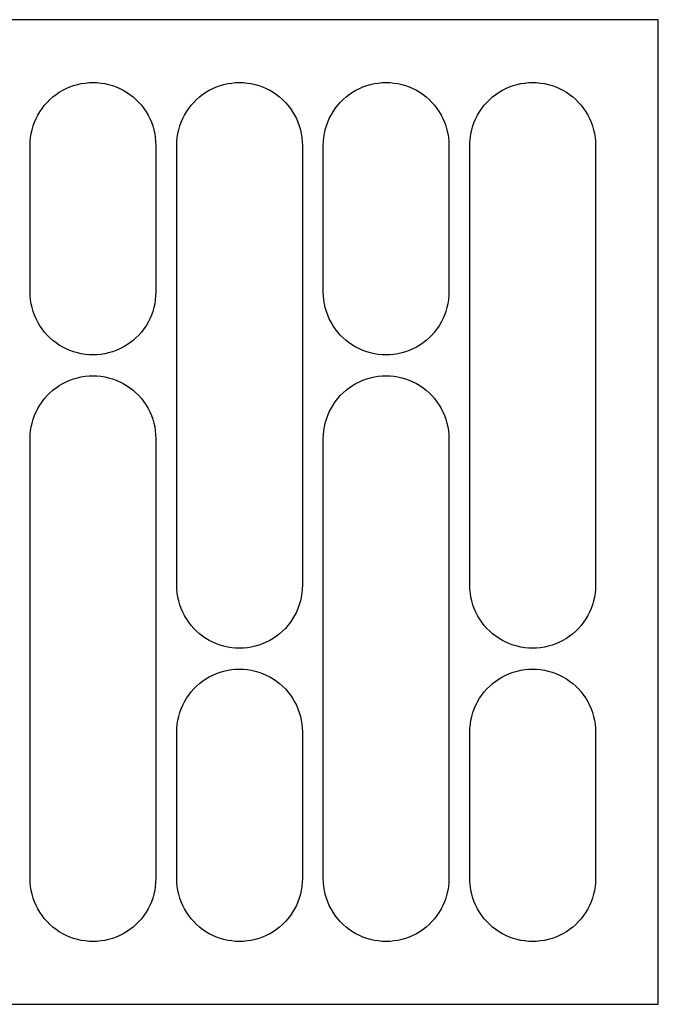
# Model space of a CAD drawing. Header units: metres. Extents: x 0 to 270, y 0 to 235.
# Tile 2 of 2: x 118 to 270, y 0 to 235. Entities that reach past the tile are written whole.
import ezdxf

# ---------------------------------------------------------------- set-up
doc = ezdxf.new("R2010")
doc.units = ezdxf.units.M

msp = doc.modelspace()

# ---------------------------------------------------------------- linework, layer by layer
for p, q in [((270, 235), (0, 235)), ((270, 0), (270, 235)), ((127.774, 218.145), (128.613, 218.572)), ((128.613, 218.572), (129.478, 218.947)), ((129.478, 218.947), (130.365, 219.266)), ((130.365, 219.266), (131.27, 219.529)), ((131.27, 219.529), (132.189, 219.734)), ((132.189, 219.734), (133.12, 219.882)), ((133.12, 219.882), (134.058, 219.97)), ((134.058, 219.97), (135, 220)), ((135, 220), (135.942, 219.97)), ((135.942, 219.97), (136.88, 219.882)), ((136.88, 219.882), (137.811, 219.734)), ((137.811, 219.734), (138.73, 219.529)), ((138.73, 219.529), (139.635, 219.266)), ((139.635, 219.266), (140.522, 218.947)), ((140.522, 218.947), (141.387, 218.572)), ((141.387, 218.572), (142.226, 218.145)), ((162.774, 218.145), (163.613, 218.572)), ((163.613, 218.572), (164.478, 218.947)), ((164.478, 218.947), (165.365, 219.266)), ((165.365, 219.266), (166.27, 219.529)), ((166.27, 219.529), (167.189, 219.734)), ((167.189, 219.734), (168.12, 219.882)), ((168.12, 219.882), (169.058, 219.97)), ((169.058, 219.97), (170, 220)), ((170, 220), (170.942, 219.97)), ((170.942, 219.97), (171.88, 219.882)), ((171.88, 219.882), (172.811, 219.734)), ((172.811, 219.734), (173.73, 219.529)), ((173.73, 219.529), (174.635, 219.266)), ((174.635, 219.266), (175.522, 218.947)), ((175.522, 218.947), (176.387, 218.572)), ((176.387, 218.572), (177.226, 218.145)), ((197.774, 218.145), (198.613, 218.572)), ((198.613, 218.572), (199.478, 218.947)), ((199.478, 218.947), (200.365, 219.266)), ((200.365, 219.266), (201.27, 219.529)), ((201.27, 219.529), (202.189, 219.734)), ((202.189, 219.734), (203.12, 219.882)), ((203.12, 219.882), (204.058, 219.97)), ((204.058, 219.97), (205, 220)), ((205, 220), (205.942, 219.97)), ((205.942, 219.97), (206.88, 219.882)), ((206.88, 219.882), (207.811, 219.734)), ((207.811, 219.734), (208.73, 219.529)), ((208.73, 219.529), (209.635, 219.266)), ((209.635, 219.266), (210.522, 218.947)), ((210.522, 218.947), (211.387, 218.572)), ((211.387, 218.572), (212.226, 218.145)), ((232.774, 218.145), (233.613, 218.572)), ((233.613, 218.572), (234.478, 218.947)), ((234.478, 218.947), (235.365, 219.266)), ((235.365, 219.266), (236.27, 219.529)), ((236.27, 219.529), (237.189, 219.734)), ((237.189, 219.734), (238.12, 219.882)), ((238.12, 219.882), (239.058, 219.97)), ((239.058, 219.97), (240, 220)), ((240, 220), (240.942, 219.97)), ((240.942, 219.97), (241.88, 219.882)), ((241.88, 219.882), (242.811, 219.734)), ((242.811, 219.734), (243.73, 219.529)), ((243.73, 219.529), (244.635, 219.266)), ((244.635, 219.266), (245.522, 218.947)), ((245.522, 218.947), (246.387, 218.572)), ((246.387, 218.572), (247.226, 218.145)), ((124.732, 215.935), (125.439, 216.558)), ((125.439, 216.558), (126.183, 217.135)), ((126.183, 217.135), (126.963, 217.665)), ((126.963, 217.665), (127.774, 218.145)), ((142.226, 218.145), (143.037, 217.665)), ((143.037, 217.665), (143.817, 217.135)), ((143.817, 217.135), (144.561, 216.558)), ((144.561, 216.558), (145.268, 215.935)), ((159.732, 215.935), (160.439, 216.558)), ((160.439, 216.558), (161.183, 217.135)), ((161.183, 217.135), (161.963, 217.665)), ((161.963, 217.665), (162.774, 218.145)), ((177.226, 218.145), (178.037, 217.665)), ((178.037, 217.665), (178.817, 217.135)), ((178.817, 217.135), (179.561, 216.558)), ((179.561, 216.558), (180.268, 215.935)), ((194.732, 215.935), (195.439, 216.558)), ((195.439, 216.558), (196.183, 217.135)), ((196.183, 217.135), (196.963, 217.665)), ((196.963, 217.665), (197.774, 218.145)), ((212.226, 218.145), (213.037, 217.665)), ((213.037, 217.665), (213.817, 217.135)), ((213.817, 217.135), (214.561, 216.558)), ((214.561, 216.558), (215.268, 215.935)), ((229.732, 215.935), (230.439, 216.558)), ((230.439, 216.558), (231.183, 217.135)), ((231.183, 217.135), (231.963, 217.665)), ((231.963, 217.665), (232.774, 218.145)), ((247.226, 218.145), (248.037, 217.665)), ((248.037, 217.665), (248.817, 217.135)), ((248.817, 217.135), (249.561, 216.558)), ((249.561, 216.558), (250.268, 215.935)), ((122.865, 213.817), (123.442, 214.561)), ((123.442, 214.561), (124.065, 215.268)), ((124.065, 215.268), (124.732, 215.935)), ((145.268, 215.935), (145.935, 215.268)), ((145.935, 215.268), (146.558, 214.561)), ((146.558, 214.561), (147.135, 213.817)), ((157.865, 213.817), (158.442, 214.561)), ((158.442, 214.561), (159.065, 215.268)), ((159.065, 215.268), (159.732, 215.935)), ((180.268, 215.935), (180.935, 215.268)), ((180.935, 215.268), (181.558, 214.561)), ((181.558, 214.561), (182.135, 213.817)), ((192.865, 213.817), (193.442, 214.561)), ((193.442, 214.561), (194.065, 215.268)), ((194.065, 215.268), (194.732, 215.935)), ((215.268, 215.935), (215.935, 215.268)), ((215.935, 215.268), (216.558, 214.561)), ((216.558, 214.561), (217.135, 213.817)), ((227.865, 213.817), (228.442, 214.561)), ((228.442, 214.561), (229.065, 215.268)), ((229.065, 215.268), (229.732, 215.935)), ((250.268, 215.935), (250.935, 215.268)), ((250.935, 215.268), (251.558, 214.561)), ((251.558, 214.561), (252.135, 213.817)), ((121.428, 211.387), (121.855, 212.226)), ((121.855, 212.226), (122.335, 213.037)), ((122.335, 213.037), (122.865, 213.817)), ((147.135, 213.817), (147.665, 213.037)), ((147.665, 213.037), (148.145, 212.226)), ((148.145, 212.226), (148.572, 211.387)), ((156.428, 211.387), (156.855, 212.226)), ((156.855, 212.226), (157.335, 213.037)), ((157.335, 213.037), (157.865, 213.817)), ((182.135, 213.817), (182.665, 213.037)), ((182.665, 213.037), (183.145, 212.226)), ((183.145, 212.226), (183.572, 211.387)), ((191.428, 211.387), (191.855, 212.226)), ((191.855, 212.226), (192.335, 213.037)), ((192.335, 213.037), (192.865, 213.817)), ((217.135, 213.817), (217.665, 213.037)), ((217.665, 213.037), (218.145, 212.226)), ((218.145, 212.226), (218.572, 211.387)), ((226.428, 211.387), (226.855, 212.226)), ((226.855, 212.226), (227.335, 213.037)), ((227.335, 213.037), (227.865, 213.817)), ((252.135, 213.817), (252.665, 213.037)), ((252.665, 213.037), (253.145, 212.226)), ((253.145, 212.226), (253.572, 211.387)), ((120.471, 208.73), (120.734, 209.635)), ((120.734, 209.635), (121.053, 210.522)), ((121.053, 210.522), (121.428, 211.387)), ((148.572, 211.387), (148.947, 210.522)), ((148.947, 210.522), (149.266, 209.635)), ((149.266, 209.635), (149.529, 208.73)), ((155.471, 208.73), (155.734, 209.635)), ((155.734, 209.635), (156.053, 210.522)), ((156.053, 210.522), (156.428, 211.387)), ((183.572, 211.387), (183.947, 210.522)), ((183.947, 210.522), (184.266, 209.635)), ((184.266, 209.635), (184.529, 208.73)), ((190.471, 208.73), (190.734, 209.635)), ((190.734, 209.635), (191.053, 210.522)), ((191.053, 210.522), (191.428, 211.387)), ((218.572, 211.387), (218.947, 210.522)), ((218.947, 210.522), (219.266, 209.635)), ((219.266, 209.635), (219.529, 208.73)), ((225.471, 208.73), (225.734, 209.635)), ((225.734, 209.635), (226.053, 210.522)), ((226.053, 210.522), (226.428, 211.387)), ((253.572, 211.387), (253.947, 210.522)), ((253.947, 210.522), (254.266, 209.635)), ((254.266, 209.635), (254.529, 208.73)), ((120.03, 205.942), (120.118, 206.88)), ((120.118, 206.88), (120.266, 207.811)), ((120.266, 207.811), (120.471, 208.73)), ((149.529, 208.73), (149.734, 207.811)), ((149.734, 207.811), (149.882, 206.88)), ((149.882, 206.88), (149.97, 205.942)), ((155.03, 205.942), (155.118, 206.88)), ((155.118, 206.88), (155.266, 207.811)), ((155.266, 207.811), (155.471, 208.73)), ((184.529, 208.73), (184.734, 207.811)), ((184.734, 207.811), (184.882, 206.88)), ((184.882, 206.88), (184.97, 205.942)), ((190.03, 205.942), (190.118, 206.88)), ((190.118, 206.88), (190.266, 207.811)), ((190.266, 207.811), (190.471, 208.73)), ((219.529, 208.73), (219.734, 207.811)), ((219.734, 207.811), (219.882, 206.88)), ((219.882, 206.88), (219.97, 205.942)), ((225.03, 205.942), (225.118, 206.88)), ((225.118, 206.88), (225.266, 207.811)), ((225.266, 207.811), (225.471, 208.73)), ((254.529, 208.73), (254.734, 207.811)), ((254.734, 207.811), (254.882, 206.88)), ((254.882, 206.88), (254.97, 205.942)), ((120, 205), (120.03, 205.942)), ((120, 170), (120, 205)), ((149.97, 205.942), (150, 205)), ((150, 205), (150, 170)), ((155, 205), (155.03, 205.942)), ((155, 100), (155, 205)), ((184.97, 205.942), (185, 205)), ((185, 205), (185, 100)), ((190, 205), (190.03, 205.942)), ((190, 170), (190, 205)), ((219.97, 205.942), (220, 205)), ((220, 205), (220, 170)), ((225, 205), (225.03, 205.942)), ((225, 100), (225, 205)), ((254.97, 205.942), (255, 205)), ((255, 205), (255, 100)), ((120.03, 169.058), (120, 170)), ((150, 170), (149.97, 169.058)), ((190.03, 169.058), (190, 170)), ((220, 170), (219.97, 169.058)), ((120.118, 168.12), (120.03, 169.058)), ((120.266, 167.189), (120.118, 168.12)), ((120.471, 166.27), (120.266, 167.189)), ((149.734, 167.189), (149.529, 166.27)), ((149.882, 168.12), (149.734, 167.189)), ((149.97, 169.058), (149.882, 168.12)), ((190.118, 168.12), (190.03, 169.058)), ((190.266, 167.189), (190.118, 168.12)), ((190.471, 166.27), (190.266, 167.189)), ((219.734, 167.189), (219.529, 166.27)), ((219.882, 168.12), (219.734, 167.189)), ((219.97, 169.058), (219.882, 168.12)), ((120.734, 165.365), (120.471, 166.27)), ((121.053, 164.478), (120.734, 165.365)), ((149.266, 165.365), (148.947, 164.478)), ((149.529, 166.27), (149.266, 165.365)), ((190.734, 165.365), (190.471, 166.27)), ((191.053, 164.478), (190.734, 165.365)), ((219.266, 165.365), (218.947, 164.478)), ((219.529, 166.27), (219.266, 165.365)), ((121.428, 163.613), (121.053, 164.478)), ((121.855, 162.774), (121.428, 163.613)), ((122.335, 161.963), (121.855, 162.774)), ((148.145, 162.774), (147.665, 161.963)), ((148.572, 163.613), (148.145, 162.774)), ((148.947, 164.478), (148.572, 163.613)), ((191.428, 163.613), (191.053, 164.478)), ((191.855, 162.774), (191.428, 163.613)), ((192.335, 161.963), (191.855, 162.774)), ((218.145, 162.774), (217.665, 161.963)), ((218.572, 163.613), (218.145, 162.774)), ((218.947, 164.478), (218.572, 163.613)), ((122.865, 161.183), (122.335, 161.963)), ((123.442, 160.439), (122.865, 161.183)), ((124.065, 159.732), (123.442, 160.439)), ((146.558, 160.439), (145.935, 159.732)), ((147.135, 161.183), (146.558, 160.439)), ((147.665, 161.963), (147.135, 161.183)), ((192.865, 161.183), (192.335, 161.963)), ((193.442, 160.439), (192.865, 161.183)), ((194.065, 159.732), (193.442, 160.439)), ((216.558, 160.439), (215.935, 159.732)), ((217.135, 161.183), (216.558, 160.439)), ((217.665, 161.963), (217.135, 161.183)), ((124.732, 159.065), (124.065, 159.732)), ((125.439, 158.442), (124.732, 159.065)), ((126.183, 157.865), (125.439, 158.442)), ((126.963, 157.335), (126.183, 157.865)), ((143.817, 157.865), (143.037, 157.335)), ((144.561, 158.442), (143.817, 157.865)), ((145.268, 159.065), (144.561, 158.442)), ((145.935, 159.732), (145.268, 159.065)), ((194.732, 159.065), (194.065, 159.732)), ((195.439, 158.442), (194.732, 159.065)), ((196.183, 157.865), (195.439, 158.442)), ((196.963, 157.335), (196.183, 157.865)), ((213.817, 157.865), (213.037, 157.335)), ((214.561, 158.442), (213.817, 157.865)), ((215.268, 159.065), (214.561, 158.442)), ((215.935, 159.732), (215.268, 159.065)), ((127.774, 156.855), (126.963, 157.335)), ((128.613, 156.428), (127.774, 156.855)), ((129.478, 156.053), (128.613, 156.428)), ((130.365, 155.734), (129.478, 156.053)), ((131.27, 155.471), (130.365, 155.734)), ((132.189, 155.266), (131.27, 155.471)), ((133.12, 155.118), (132.189, 155.266)), ((134.058, 155.03), (133.12, 155.118)), ((136.88, 155.118), (135.942, 155.03)), ((137.811, 155.266), (136.88, 155.118)), ((138.73, 155.471), (137.811, 155.266)), ((139.635, 155.734), (138.73, 155.471)), ((140.522, 156.053), (139.635, 155.734)), ((141.387, 156.428), (140.522, 156.053)), ((142.226, 156.855), (141.387, 156.428)), ((143.037, 157.335), (142.226, 156.855)), ((197.774, 156.855), (196.963, 157.335)), ((198.613, 156.428), (197.774, 156.855)), ((199.478, 156.053), (198.613, 156.428)), ((200.365, 155.734), (199.478, 156.053)), ((201.27, 155.471), (200.365, 155.734)), ((202.189, 155.266), (201.27, 155.471)), ((203.12, 155.118), (202.189, 155.266)), ((204.058, 155.03), (203.12, 155.118)), ((206.88, 155.118), (205.942, 155.03)), ((207.811, 155.266), (206.88, 155.118)), ((208.73, 155.471), (207.811, 155.266)), ((209.635, 155.734), (208.73, 155.471)), ((210.522, 156.053), (209.635, 155.734)), ((211.387, 156.428), (210.522, 156.053)), ((212.226, 156.855), (211.387, 156.428)), ((213.037, 157.335), (212.226, 156.855)), ((135, 155), (134.058, 155.03)), ((135.942, 155.03), (135, 155)), ((205, 155), (204.058, 155.03)), ((205.942, 155.03), (205, 155)), ((126.963, 147.665), (127.774, 148.145)), ((127.774, 148.145), (128.613, 148.572)), ((128.613, 148.572), (129.478, 148.947)), ((129.478, 148.947), (130.365, 149.266)), ((130.365, 149.266), (131.27, 149.529)), ((131.27, 149.529), (132.189, 149.734)), ((132.189, 149.734), (133.12, 149.882)), ((133.12, 149.882), (134.058, 149.97)), ((134.058, 149.97), (135, 150)), ((135, 150), (135.942, 149.97)), ((135.942, 149.97), (136.88, 149.882)), ((136.88, 149.882), (137.811, 149.734)), ((137.811, 149.734), (138.73, 149.529)), ((138.73, 149.529), (139.635, 149.266)), ((139.635, 149.266), (140.522, 148.947)), ((140.522, 148.947), (141.387, 148.572)), ((141.387, 148.572), (142.226, 148.145)), ((142.226, 148.145), (143.037, 147.665)), ((196.963, 147.665), (197.774, 148.145)), ((197.774, 148.145), (198.613, 148.572)), ((198.613, 148.572), (199.478, 148.947)), ((199.478, 148.947), (200.365, 149.266)), ((200.365, 149.266), (201.27, 149.529)), ((201.27, 149.529), (202.189, 149.734)), ((202.189, 149.734), (203.12, 149.882)), ((203.12, 149.882), (204.058, 149.97)), ((204.058, 149.97), (205, 150)), ((205, 150), (205.942, 149.97)), ((205.942, 149.97), (206.88, 149.882)), ((206.88, 149.882), (207.811, 149.734)), ((207.811, 149.734), (208.73, 149.529)), ((208.73, 149.529), (209.635, 149.266)), ((209.635, 149.266), (210.522, 148.947)), ((210.522, 148.947), (211.387, 148.572)), ((211.387, 148.572), (212.226, 148.145)), ((212.226, 148.145), (213.037, 147.665)), ((124.065, 145.268), (124.732, 145.935)), ((124.732, 145.935), (125.439, 146.558)), ((125.439, 146.558), (126.183, 147.135)), ((126.183, 147.135), (126.963, 147.665)), ((143.037, 147.665), (143.817, 147.135)), ((143.817, 147.135), (144.561, 146.558)), ((144.561, 146.558), (145.268, 145.935)), ((145.268, 145.935), (145.935, 145.268)), ((194.065, 145.268), (194.732, 145.935)), ((194.732, 145.935), (195.439, 146.558)), ((195.439, 146.558), (196.183, 147.135)), ((196.183, 147.135), (196.963, 147.665)), ((213.037, 147.665), (213.817, 147.135)), ((213.817, 147.135), (214.561, 146.558)), ((214.561, 146.558), (215.268, 145.935)), ((215.268, 145.935), (215.935, 145.268)), ((122.335, 143.037), (122.865, 143.817)), ((122.865, 143.817), (123.442, 144.561)), ((123.442, 144.561), (124.065, 145.268)), ((145.935, 145.268), (146.558, 144.561)), ((146.558, 144.561), (147.135, 143.817)), ((147.135, 143.817), (147.665, 143.037)), ((192.335, 143.037), (192.865, 143.817)), ((192.865, 143.817), (193.442, 144.561)), ((193.442, 144.561), (194.065, 145.268)), ((215.935, 145.268), (216.558, 144.561)), ((216.558, 144.561), (217.135, 143.817)), ((217.135, 143.817), (217.665, 143.037)), ((121.053, 140.522), (121.428, 141.387)), ((121.428, 141.387), (121.855, 142.226)), ((121.855, 142.226), (122.335, 143.037)), ((147.665, 143.037), (148.145, 142.226)), ((148.145, 142.226), (148.572, 141.387)), ((148.572, 141.387), (148.947, 140.522)), ((191.053, 140.522), (191.428, 141.387)), ((191.428, 141.387), (191.855, 142.226)), ((191.855, 142.226), (192.335, 143.037)), ((217.665, 143.037), (218.145, 142.226)), ((218.145, 142.226), (218.572, 141.387)), ((218.572, 141.387), (218.947, 140.522)), ((120.266, 137.811), (120.471, 138.73)), ((120.471, 138.73), (120.734, 139.635)), ((120.734, 139.635), (121.053, 140.522)), ((148.947, 140.522), (149.266, 139.635)), ((149.266, 139.635), (149.529, 138.73)), ((149.529, 138.73), (149.734, 137.811)), ((190.266, 137.811), (190.471, 138.73)), ((190.471, 138.73), (190.734, 139.635)), ((190.734, 139.635), (191.053, 140.522)), ((218.947, 140.522), (219.266, 139.635)), ((219.266, 139.635), (219.529, 138.73)), ((219.529, 138.73), (219.734, 137.811)), ((120.03, 135.942), (120.118, 136.88)), ((120.118, 136.88), (120.266, 137.811)), ((149.734, 137.811), (149.882, 136.88)), ((149.882, 136.88), (149.97, 135.942)), ((190.03, 135.942), (190.118, 136.88)), ((190.118, 136.88), (190.266, 137.811)), ((219.734, 137.811), (219.882, 136.88)), ((219.882, 136.88), (219.97, 135.942)), ((120, 135), (120.03, 135.942)), ((120, 30), (120, 135)), ((149.97, 135.942), (150, 135)), ((150, 135), (150, 30)), ((190, 135), (190.03, 135.942)), ((190, 30), (190, 135)), ((219.97, 135.942), (220, 135)), ((220, 135), (220, 30)), ((155.03, 99.0581), (155, 100)), ((155.118, 98.12), (155.03, 99.0581)), ((184.97, 99.0581), (184.882, 98.12)), ((185, 100), (184.97, 99.0581)), ((225.03, 99.0581), (225, 100)), ((225.118, 98.12), (225.03, 99.0581)), ((254.97, 99.0581), (254.882, 98.12)), ((255, 100), (254.97, 99.0581)), ((155.266, 97.1893), (155.118, 98.12)), ((155.471, 96.2697), (155.266, 97.1893)), ((184.734, 97.1893), (184.529, 96.2697)), ((184.882, 98.12), (184.734, 97.1893)), ((225.266, 97.1893), (225.118, 98.12)), ((225.471, 96.2697), (225.266, 97.1893)), ((254.734, 97.1893), (254.529, 96.2697)), ((254.882, 98.12), (254.734, 97.1893)), ((155.734, 95.3647), (155.471, 96.2697)), ((156.053, 94.4781), (155.734, 95.3647)), ((156.428, 93.6133), (156.053, 94.4781)), ((183.947, 94.4781), (183.572, 93.6133)), ((184.266, 95.3647), (183.947, 94.4781)), ((184.529, 96.2697), (184.266, 95.3647)), ((225.734, 95.3647), (225.471, 96.2697)), ((226.053, 94.4781), (225.734, 95.3647)), ((226.428, 93.6133), (226.053, 94.4781)), ((253.947, 94.4781), (253.572, 93.6133)), ((254.266, 95.3647), (253.947, 94.4781)), ((254.529, 96.2697), (254.266, 95.3647)), ((156.855, 92.7737), (156.428, 93.6133)), ((157.335, 91.9626), (156.855, 92.7737)), ((157.865, 91.1832), (157.335, 91.9626)), ((182.665, 91.9626), (182.135, 91.1832)), ((183.145, 92.7737), (182.665, 91.9626)), ((183.572, 93.6133), (183.145, 92.7737)), ((226.855, 92.7737), (226.428, 93.6133)), ((227.335, 91.9626), (226.855, 92.7737)), ((227.865, 91.1832), (227.335, 91.9626)), ((252.665, 91.9626), (252.135, 91.1832)), ((253.145, 92.7737), (252.665, 91.9626)), ((253.572, 93.6133), (253.145, 92.7737)), ((158.442, 90.4386), (157.865, 91.1832)), ((159.065, 89.7318), (158.442, 90.4386)), ((159.732, 89.0655), (159.065, 89.7318)), ((180.935, 89.7318), (180.268, 89.0655)), ((181.558, 90.4386), (180.935, 89.7318)), ((182.135, 91.1832), (181.558, 90.4386)), ((228.442, 90.4386), (227.865, 91.1832)), ((229.065, 89.7318), (228.442, 90.4386)), ((229.732, 89.0655), (229.065, 89.7318)), ((250.935, 89.7318), (250.268, 89.0655)), ((251.558, 90.4386), (250.935, 89.7318)), ((252.135, 91.1832), (251.558, 90.4386)), ((160.439, 88.4423), (159.732, 89.0655)), ((161.183, 87.8647), (160.439, 88.4423)), ((161.963, 87.3351), (161.183, 87.8647)), ((162.774, 86.8554), (161.963, 87.3351)), ((178.037, 87.3351), (177.226, 86.8554)), ((178.817, 87.8647), (178.037, 87.3351)), ((179.561, 88.4423), (178.817, 87.8647)), ((180.268, 89.0655), (179.561, 88.4423)), ((230.439, 88.4423), (229.732, 89.0655)), ((231.183, 87.8647), (230.439, 88.4423)), ((231.963, 87.3351), (231.183, 87.8647)), ((232.774, 86.8554), (231.963, 87.3351)), ((248.037, 87.3351), (247.226, 86.8554)), ((248.817, 87.8647), (248.037, 87.3351)), ((249.561, 88.4423), (248.817, 87.8647)), ((250.268, 89.0655), (249.561, 88.4423)), ((163.613, 86.4276), (162.774, 86.8554)), ((164.478, 86.0533), (163.613, 86.4276)), ((165.365, 85.7341), (164.478, 86.0533)), ((166.27, 85.4713), (165.365, 85.7341)), ((167.189, 85.2657), (166.27, 85.4713)), ((168.12, 85.1183), (167.189, 85.2657)), ((169.058, 85.0296), (168.12, 85.1183)), ((170, 85), (169.058, 85.0296)), ((170.942, 85.0296), (170, 85)), ((171.88, 85.1183), (170.942, 85.0296)), ((172.811, 85.2657), (171.88, 85.1183)), ((173.73, 85.4713), (172.811, 85.2657)), ((174.635, 85.7341), (173.73, 85.4713)), ((175.522, 86.0533), (174.635, 85.7341)), ((176.387, 86.4276), (175.522, 86.0533)), ((177.226, 86.8554), (176.387, 86.4276)), ((233.613, 86.4276), (232.774, 86.8554)), ((234.478, 86.0533), (233.613, 86.4276)), ((235.365, 85.7341), (234.478, 86.0533)), ((236.27, 85.4713), (235.365, 85.7341)), ((237.189, 85.2657), (236.27, 85.4713)), ((238.12, 85.1183), (237.189, 85.2657)), ((239.058, 85.0296), (238.12, 85.1183)), ((240, 85), (239.058, 85.0296)), ((240.942, 85.0296), (240, 85)), ((241.88, 85.1183), (240.942, 85.0296)), ((242.811, 85.2657), (241.88, 85.1183)), ((243.73, 85.4713), (242.811, 85.2657)), ((244.635, 85.7341), (243.73, 85.4713)), ((245.522, 86.0533), (244.635, 85.7341)), ((246.387, 86.4276), (245.522, 86.0533)), ((247.226, 86.8554), (246.387, 86.4276)), ((168.12, 79.8817), (169.058, 79.9704)), ((169.058, 79.9704), (170, 80)), ((170, 80), (170.942, 79.9704)), ((170.942, 79.9704), (171.88, 79.8817)), ((238.12, 79.8817), (239.058, 79.9704)), ((239.058, 79.9704), (240, 80)), ((240, 80), (240.942, 79.9704)), ((240.942, 79.9704), (241.88, 79.8817)), ((161.183, 77.1353), (161.963, 77.6649)), ((161.963, 77.6649), (162.774, 78.1446)), ((162.774, 78.1446), (163.613, 78.5724)), ((163.613, 78.5724), (164.478, 78.9466)), ((164.478, 78.9466), (165.365, 79.2658)), ((165.365, 79.2658), (166.27, 79.5287)), ((166.27, 79.5287), (167.189, 79.7343)), ((167.189, 79.7343), (168.12, 79.8817)), ((171.88, 79.8817), (172.811, 79.7343)), ((172.811, 79.7343), (173.73, 79.5287)), ((173.73, 79.5287), (174.635, 79.2658)), ((174.635, 79.2658), (175.522, 78.9466)), ((175.522, 78.9466), (176.387, 78.5724)), ((176.387, 78.5724), (177.226, 78.1446)), ((177.226, 78.1446), (178.037, 77.6649)), ((178.037, 77.6649), (178.817, 77.1353)), ((231.183, 77.1353), (231.963, 77.6649)), ((231.963, 77.6649), (232.774, 78.1446)), ((232.774, 78.1446), (233.613, 78.5724)), ((233.613, 78.5724), (234.478, 78.9466)), ((234.478, 78.9466), (235.365, 79.2658)), ((235.365, 79.2658), (236.27, 79.5287)), ((236.27, 79.5287), (237.189, 79.7343)), ((237.189, 79.7343), (238.12, 79.8817)), ((241.88, 79.8817), (242.811, 79.7343)), ((242.811, 79.7343), (243.73, 79.5287)), ((243.73, 79.5287), (244.635, 79.2658)), ((244.635, 79.2658), (245.522, 78.9466)), ((245.522, 78.9466), (246.387, 78.5724)), ((246.387, 78.5724), (247.226, 78.1446)), ((247.226, 78.1446), (248.037, 77.6649)), ((248.037, 77.6649), (248.817, 77.1353)), ((158.442, 74.5614), (159.065, 75.2682)), ((159.065, 75.2682), (159.732, 75.9345)), ((159.732, 75.9345), (160.439, 76.5577)), ((160.439, 76.5577), (161.183, 77.1353)), ((178.817, 77.1353), (179.561, 76.5577)), ((179.561, 76.5577), (180.268, 75.9345)), ((180.268, 75.9345), (180.935, 75.2682)), ((180.935, 75.2682), (181.558, 74.5614)), ((228.442, 74.5614), (229.065, 75.2682)), ((229.065, 75.2682), (229.732, 75.9345)), ((229.732, 75.9345), (230.439, 76.5577)), ((230.439, 76.5577), (231.183, 77.1353)), ((248.817, 77.1353), (249.561, 76.5577)), ((249.561, 76.5577), (250.268, 75.9345)), ((250.268, 75.9345), (250.935, 75.2682)), ((250.935, 75.2682), (251.558, 74.5614)), ((156.855, 72.2263), (157.335, 73.0374)), ((157.335, 73.0374), (157.865, 73.8168)), ((157.865, 73.8168), (158.442, 74.5614)), ((181.558, 74.5614), (182.135, 73.8168)), ((182.135, 73.8168), (182.665, 73.0374)), ((182.665, 73.0374), (183.145, 72.2263)), ((226.855, 72.2263), (227.335, 73.0374)), ((227.335, 73.0374), (227.865, 73.8168)), ((227.865, 73.8168), (228.442, 74.5614)), ((251.558, 74.5614), (252.135, 73.8168)), ((252.135, 73.8168), (252.665, 73.0374)), ((252.665, 73.0374), (253.145, 72.2263)), ((155.734, 69.6353), (156.053, 70.5219)), ((156.053, 70.5219), (156.428, 71.3867)), ((156.428, 71.3867), (156.855, 72.2263)), ((183.145, 72.2263), (183.572, 71.3867)), ((183.572, 71.3867), (183.947, 70.5219)), ((183.947, 70.5219), (184.266, 69.6353)), ((225.734, 69.6353), (226.053, 70.5219)), ((226.053, 70.5219), (226.428, 71.3867)), ((226.428, 71.3867), (226.855, 72.2263)), ((253.145, 72.2263), (253.572, 71.3867)), ((253.572, 71.3867), (253.947, 70.5219)), ((253.947, 70.5219), (254.266, 69.6353)), ((155.266, 67.8107), (155.471, 68.7303)), ((155.471, 68.7303), (155.734, 69.6353)), ((184.266, 69.6353), (184.529, 68.7303)), ((184.529, 68.7303), (184.734, 67.8107)), ((225.266, 67.8107), (225.471, 68.7303)), ((225.471, 68.7303), (225.734, 69.6353)), ((254.266, 69.6353), (254.529, 68.7303)), ((254.529, 68.7303), (254.734, 67.8107)), ((155, 65), (155.03, 65.9418)), ((155.03, 65.9418), (155.118, 66.88)), ((155.118, 66.88), (155.266, 67.8107)), ((184.734, 67.8107), (184.882, 66.88)), ((184.882, 66.88), (184.97, 65.9418)), ((184.97, 65.9418), (185, 65)), ((225, 65), (225.03, 65.9418)), ((225.03, 65.9418), (225.118, 66.88)), ((225.118, 66.88), (225.266, 67.8107)), ((254.734, 67.8107), (254.882, 66.88)), ((254.882, 66.88), (254.97, 65.9418)), ((254.97, 65.9418), (255, 65)), ((155, 30), (155, 65)), ((185, 65), (185, 30)), ((225, 30), (225, 65)), ((255, 65), (255, 30)), ((120.03, 29.0581), (120, 30)), ((120.118, 28.12), (120.03, 29.0581)), ((149.97, 29.0581), (149.882, 28.12)), ((150, 30), (149.97, 29.0581)), ((155.03, 29.0581), (155, 30)), ((155.118, 28.12), (155.03, 29.0581)), ((184.97, 29.0581), (184.882, 28.12)), ((185, 30), (184.97, 29.0581)), ((190.03, 29.0581), (190, 30)), ((190.118, 28.12), (190.03, 29.0581)), ((219.97, 29.0581), (219.882, 28.12)), ((220, 30), (219.97, 29.0581)), ((225.03, 29.0581), (225, 30)), ((225.118, 28.12), (225.03, 29.0581)), ((254.97, 29.0581), (254.882, 28.12)), ((255, 30), (254.97, 29.0581)), ((120.266, 27.1893), (120.118, 28.12)), ((120.471, 26.2696), (120.266, 27.1893)), ((120.734, 25.3647), (120.471, 26.2696)), ((149.529, 26.2696), (149.266, 25.3647)), ((149.734, 27.1893), (149.529, 26.2696)), ((149.882, 28.12), (149.734, 27.1893)), ((155.266, 27.1893), (155.118, 28.12)), ((155.471, 26.2696), (155.266, 27.1893)), ((155.734, 25.3647), (155.471, 26.2696)), ((184.529, 26.2696), (184.266, 25.3647)), ((184.734, 27.1893), (184.529, 26.2696)), ((184.882, 28.12), (184.734, 27.1893)), ((190.266, 27.1893), (190.118, 28.12)), ((190.471, 26.2696), (190.266, 27.1893)), ((190.734, 25.3647), (190.471, 26.2696)), ((219.529, 26.2696), (219.266, 25.3647)), ((219.734, 27.1893), (219.529, 26.2696)), ((219.882, 28.12), (219.734, 27.1893)), ((225.266, 27.1893), (225.118, 28.12)), ((225.471, 26.2696), (225.266, 27.1893)), ((225.734, 25.3647), (225.471, 26.2696)), ((254.529, 26.2696), (254.266, 25.3647)), ((254.734, 27.1893), (254.529, 26.2696)), ((254.882, 28.12), (254.734, 27.1893)), ((121.053, 24.4781), (120.734, 25.3647)), ((121.428, 23.6133), (121.053, 24.4781)), ((121.855, 22.7737), (121.428, 23.6133)), ((148.572, 23.6133), (148.145, 22.7737)), ((148.947, 24.4781), (148.572, 23.6133)), ((149.266, 25.3647), (148.947, 24.4781)), ((156.053, 24.4781), (155.734, 25.3647)), ((156.428, 23.6133), (156.053, 24.4781)), ((156.855, 22.7737), (156.428, 23.6133)), ((183.572, 23.6133), (183.145, 22.7737)), ((183.947, 24.4781), (183.572, 23.6133)), ((184.266, 25.3647), (183.947, 24.4781)), ((191.053, 24.4781), (190.734, 25.3647)), ((191.428, 23.6133), (191.053, 24.4781)), ((191.855, 22.7737), (191.428, 23.6133)), ((218.572, 23.6133), (218.145, 22.7737)), ((218.947, 24.4781), (218.572, 23.6133)), ((219.266, 25.3647), (218.947, 24.4781)), ((226.053, 24.4781), (225.734, 25.3647)), ((226.428, 23.6133), (226.053, 24.4781)), ((226.855, 22.7737), (226.428, 23.6133)), ((253.572, 23.6133), (253.145, 22.7737)), ((253.947, 24.4781), (253.572, 23.6133)), ((254.266, 25.3647), (253.947, 24.4781)), ((122.335, 21.9626), (121.855, 22.7737)), ((122.865, 21.1832), (122.335, 21.9626)), ((123.442, 20.4386), (122.865, 21.1832)), ((147.135, 21.1832), (146.558, 20.4386)), ((147.665, 21.9626), (147.135, 21.1832)), ((148.145, 22.7737), (147.665, 21.9626)), ((157.335, 21.9626), (156.855, 22.7737)), ((157.865, 21.1832), (157.335, 21.9626)), ((158.442, 20.4386), (157.865, 21.1832)), ((182.135, 21.1832), (181.558, 20.4386)), ((182.665, 21.9626), (182.135, 21.1832)), ((183.145, 22.7737), (182.665, 21.9626)), ((192.335, 21.9626), (191.855, 22.7737)), ((192.865, 21.1832), (192.335, 21.9626)), ((193.442, 20.4386), (192.865, 21.1832)), ((217.135, 21.1832), (216.558, 20.4386)), ((217.665, 21.9626), (217.135, 21.1832)), ((218.145, 22.7737), (217.665, 21.9626)), ((227.335, 21.9626), (226.855, 22.7737)), ((227.865, 21.1832), (227.335, 21.9626)), ((228.442, 20.4386), (227.865, 21.1832)), ((252.135, 21.1832), (251.558, 20.4386)), ((252.665, 21.9626), (252.135, 21.1832)), ((253.145, 22.7737), (252.665, 21.9626)), ((124.065, 19.7318), (123.442, 20.4386)), ((124.732, 19.0655), (124.065, 19.7318)), ((125.439, 18.4423), (124.732, 19.0655)), ((145.268, 19.0655), (144.561, 18.4423)), ((145.935, 19.7318), (145.268, 19.0655)), ((146.558, 20.4386), (145.935, 19.7318)), ((159.065, 19.7318), (158.442, 20.4386)), ((159.732, 19.0655), (159.065, 19.7318)), ((160.439, 18.4423), (159.732, 19.0655)), ((180.268, 19.0655), (179.561, 18.4423)), ((180.935, 19.7318), (180.268, 19.0655)), ((181.558, 20.4386), (180.935, 19.7318)), ((194.065, 19.7318), (193.442, 20.4386)), ((194.732, 19.0655), (194.065, 19.7318)), ((195.439, 18.4423), (194.732, 19.0655)), ((215.268, 19.0655), (214.561, 18.4423)), ((215.935, 19.7318), (215.268, 19.0655)), ((216.558, 20.4386), (215.935, 19.7318)), ((229.065, 19.7318), (228.442, 20.4386)), ((229.732, 19.0655), (229.065, 19.7318)), ((230.439, 18.4423), (229.732, 19.0655)), ((250.268, 19.0655), (249.561, 18.4423)), ((250.935, 19.7318), (250.268, 19.0655)), ((251.558, 20.4386), (250.935, 19.7318)), ((126.183, 17.8647), (125.439, 18.4423)), ((126.963, 17.3351), (126.183, 17.8647)), ((127.774, 16.8554), (126.963, 17.3351)), ((128.613, 16.4276), (127.774, 16.8554)), ((142.226, 16.8554), (141.387, 16.4276)), ((143.037, 17.3351), (142.226, 16.8554)), ((143.817, 17.8647), (143.037, 17.3351)), ((144.561, 18.4423), (143.817, 17.8647)), ((161.183, 17.8647), (160.439, 18.4423)), ((161.963, 17.3351), (161.183, 17.8647)), ((162.774, 16.8554), (161.963, 17.3351)), ((163.613, 16.4276), (162.774, 16.8554)), ((177.226, 16.8554), (176.387, 16.4276)), ((178.037, 17.3351), (177.226, 16.8554)), ((178.817, 17.8647), (178.037, 17.3351)), ((179.561, 18.4423), (178.817, 17.8647)), ((196.183, 17.8647), (195.439, 18.4423)), ((196.963, 17.3351), (196.183, 17.8647)), ((197.774, 16.8554), (196.963, 17.3351)), ((198.613, 16.4276), (197.774, 16.8554)), ((212.226, 16.8554), (211.387, 16.4276)), ((213.037, 17.3351), (212.226, 16.8554)), ((213.817, 17.8647), (213.037, 17.3351)), ((214.561, 18.4423), (213.817, 17.8647)), ((231.183, 17.8647), (230.439, 18.4423)), ((231.963, 17.3351), (231.183, 17.8647)), ((232.774, 16.8554), (231.963, 17.3351)), ((233.613, 16.4276), (232.774, 16.8554)), ((247.226, 16.8554), (246.387, 16.4276)), ((248.037, 17.3351), (247.226, 16.8554)), ((248.817, 17.8647), (248.037, 17.3351)), ((249.561, 18.4423), (248.817, 17.8647)), ((129.478, 16.0533), (128.613, 16.4276)), ((130.365, 15.7341), (129.478, 16.0533)), ((131.27, 15.4713), (130.365, 15.7341)), ((132.189, 15.2657), (131.27, 15.4713)), ((133.12, 15.1183), (132.189, 15.2657)), ((134.058, 15.0296), (133.12, 15.1183)), ((135, 15), (134.058, 15.0296)), ((135.942, 15.0296), (135, 15)), ((136.88, 15.1183), (135.942, 15.0296)), ((137.811, 15.2657), (136.88, 15.1183)), ((138.73, 15.4713), (137.811, 15.2657)), ((139.635, 15.7341), (138.73, 15.4713)), ((140.522, 16.0533), (139.635, 15.7341)), ((141.387, 16.4276), (140.522, 16.0533)), ((164.478, 16.0533), (163.613, 16.4276)), ((165.365, 15.7341), (164.478, 16.0533)), ((166.27, 15.4713), (165.365, 15.7341)), ((167.189, 15.2657), (166.27, 15.4713)), ((168.12, 15.1183), (167.189, 15.2657)), ((169.058, 15.0296), (168.12, 15.1183)), ((170, 15), (169.058, 15.0296)), ((170.942, 15.0296), (170, 15)), ((171.88, 15.1183), (170.942, 15.0296)), ((172.811, 15.2657), (171.88, 15.1183)), ((173.73, 15.4713), (172.811, 15.2657)), ((174.635, 15.7341), (173.73, 15.4713)), ((175.522, 16.0533), (174.635, 15.7341)), ((176.387, 16.4276), (175.522, 16.0533)), ((199.478, 16.0533), (198.613, 16.4276)), ((200.365, 15.7341), (199.478, 16.0533)), ((201.27, 15.4713), (200.365, 15.7341)), ((202.189, 15.2657), (201.27, 15.4713)), ((203.12, 15.1183), (202.189, 15.2657)), ((204.058, 15.0296), (203.12, 15.1183)), ((205, 15), (204.058, 15.0296)), ((205.942, 15.0296), (205, 15)), ((206.88, 15.1183), (205.942, 15.0296)), ((207.811, 15.2657), (206.88, 15.1183)), ((208.73, 15.4713), (207.811, 15.2657)), ((209.635, 15.7341), (208.73, 15.4713)), ((210.522, 16.0533), (209.635, 15.7341)), ((211.387, 16.4276), (210.522, 16.0533)), ((234.478, 16.0533), (233.613, 16.4276)), ((235.365, 15.7341), (234.478, 16.0533)), ((236.27, 15.4713), (235.365, 15.7341)), ((237.189, 15.2657), (236.27, 15.4713)), ((238.12, 15.1183), (237.189, 15.2657)), ((239.058, 15.0296), (238.12, 15.1183)), ((240, 15), (239.058, 15.0296)), ((240.942, 15.0296), (240, 15)), ((241.88, 15.1183), (240.942, 15.0296)), ((242.811, 15.2657), (241.88, 15.1183)), ((243.73, 15.4713), (242.811, 15.2657)), ((244.635, 15.7341), (243.73, 15.4713)), ((245.522, 16.0533), (244.635, 15.7341)), ((246.387, 16.4276), (245.522, 16.0533)), ((0, 0), (270, 0))]:
    msp.add_line(p, q)

doc.saveas('drawing.dxf')
